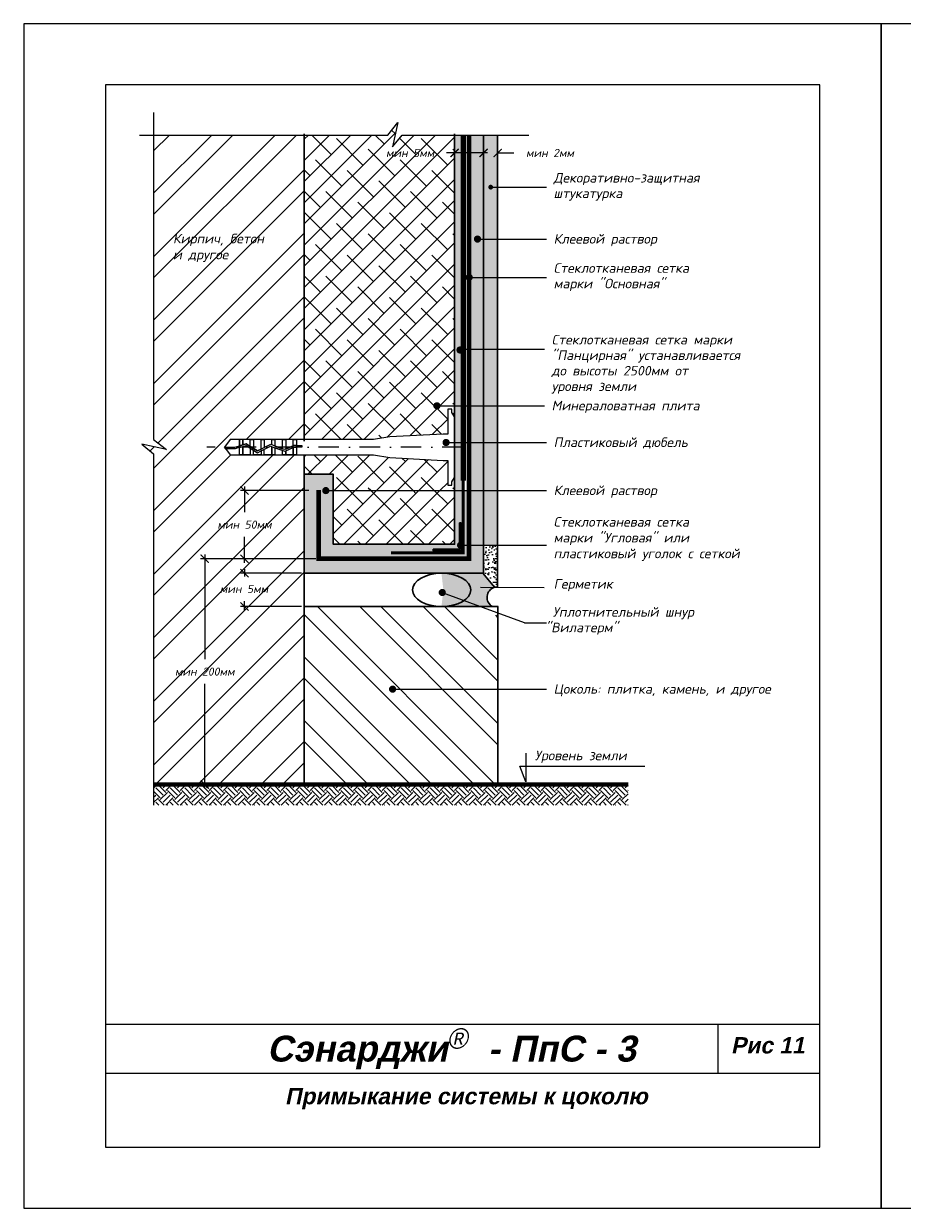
# Model space of a CAD drawing. Header units: inches. Extents: x 47 to 4151, y -1120 to 1902.
# Tile 53 of 93: x 47 to 262, y 1283 to 1573. Entities that reach past the tile are written whole.
import ezdxf

# ---------------------------------------------------------------- set-up
doc = ezdxf.new("R2010")
doc.units = ezdxf.units.IN
doc.header["$LTSCALE"] = 10
doc.header["$MEASUREMENT"] = 0
for name, pattern in [('DASHDOT', [1, 0.5, -0.25, 0, -0.25]), ('HIDDEN', [0.375, 0.25, -0.125]), ('HIDDENX2', [0.75, 0.5, -0.25])]:
    doc.linetypes.add(name, pattern=pattern)
doc.layers.add('dim', color=160, linetype='Continuous', lineweight=15)
doc.layers.add('Layer1', color=108, linetype='Continuous', lineweight=30)
for name, color, linetype in [('DUBEL', 142, 'Continuous'), ('hatch', 240, 'Continuous'), ('ndp', 242, 'Continuous'), ('ramka', 248, 'Continuous')]:
    doc.layers.add(name, color=color, linetype=linetype)
doc.layers.add('list', color=5, linetype='Continuous', plot=False)
doc.styles.add('ndp', font='ARIALBD.TTF', dxfattribs={"oblique": 12})
doc.styles.add('style2', font='romans.shx', dxfattribs={"oblique": 12})
doc.dimstyles.new('1', dxfattribs={"dimtxt": 2, "dimasz": 2, "dimexe": 1, "dimexo": 0.7, "dimgap": 2, "dimtad": 0, "dimtih": 1, "dimtoh": 1, "dimdec": 4, "dimzin": 0, "dimdsep": 46, "dimtxsty": 'style2', "dimblk": 'ARCHTICK', "dimcen": 1.5, "dimdle": 1, "dimadec": 0, "dimazin": 0, "dimtfac": 1, "dimtdec": 4, "dimtofl": 0, "dimtmove": 0, "dimatfit": 2, "dimldrblk": 'DOTSMALL', "dimfxl": 1, "dimtolj": 1, "dimtzin": 0, "dimarcsym": 0})
pattern_1 = [(0, (-1262.08182711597, 1006.79364458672), (0.21875, 0.4375), [0, -0.4375])]
pattern_2 = [(45, (-1262.08182711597, 1006.79364458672), (-2.592208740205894, 2.592208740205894), []), (135, (-1262.08182711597, 1006.79364458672), (-7.776626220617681, 2.592208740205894), [9.164841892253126, -5.498905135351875])]
pattern_3 = [(49.99999999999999, (-1262.08182711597, 1006.79364458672), (2.510410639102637, -0.2196324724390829), [0.2625, -2.8875]), (355, (-1262.08182711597, 1006.79364458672), (-0.4856296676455, 2.632672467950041), [0.21, -2.31]), (100.4514, (-1261.87262623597, 1006.77534189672), (2.024782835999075, 2.413038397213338), [0.223090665, -2.453997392]), (46.18420000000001, (-1262.08182711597, 1007.49364458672), (3.735343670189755, -0.5793165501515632), [0.39375, -4.33125]), (96.6356, (-1261.77054850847, 1007.44536801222), (3.271319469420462, 3.409412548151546), [0.3346360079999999, -3.680995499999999]), (351.1842, (-1262.08182711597, 1007.49364458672), (3.271316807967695, 3.409415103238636), [0.315, -3.465]), (21, (-1261.73182711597, 1007.31864458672), (2.089174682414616, -1.409166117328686), [0.2625, -2.8875]), (326.0000000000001, (-1261.73182711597, 1007.31864458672), (0.851603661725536, 2.538025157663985), [0.21, -2.31]), (71.4514, (-1261.55772930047, 1007.20121396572), (2.940779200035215, 1.128856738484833), [0.223090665, -2.453997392]), (37.50000000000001, (-1262.08182711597, 1006.79364458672), (0.04255949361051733, 1.16512848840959), [0, -2.282, 0, -2.345, 0, -2.31875]), (7.499999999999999, (-1262.08182711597, 1006.79364458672), (0.9207433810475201, 1.380440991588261), [0, -1.337, 0, -2.2295, 0, -0.8837499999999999]), (327.5, (-1262.86232711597, 1006.79364458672), (1.868378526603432, -0.0789420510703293), [0, -0.875, 0, -2.73, 0, -3.6225]), (317.5, (-1263.21232711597, 1006.79364458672), (2.041151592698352, 0.3503674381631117), [0, -1.1375, 0, -1.813, 0, -2.5725])]

# ---------------------------------------------------------------- blocks, each defined once
blk = doc.blocks.new('_ArchTick')
at = {"layer": 'DUBEL', "color": 0, "const_width": 0.15}
blk.add_lwpolyline([(-0.5, -0.5), (0.5, 0.5)], dxfattribs=at)
blk = doc.blocks.new('*D317')
at = {"layer": 'Defpoints', "color": 0}
for p in [(162.9053062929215, 1541.168929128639), (159.4498513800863, 1539.416833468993), (162.9053062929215, 1539.300026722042)]:
    blk.add_point(p, dxfattribs=at)
at = {"layer": 'dim', "color": 0, "lineweight": -2}
for p, q in [((159.4498513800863, 1541.168929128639), (157.4498513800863, 1541.168929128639)), ((159.4498513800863, 1540.116833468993), (159.4498513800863, 1542.168929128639)), ((162.9053062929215, 1540.000026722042), (162.9053062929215, 1542.168929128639)), ((162.9053062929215, 1541.168929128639), (166.9053062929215, 1541.168929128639))]:
    blk.add_line(p, q, dxfattribs=at)
at = {"layer": 'dim', "color": 0, "lineweight": -2, "xscale": 2, "yscale": 2, "zscale": 2}
blk.add_blockref('_ArchTick', (159.4498513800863, 1541.168929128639), dxfattribs=at)
at = {"layer": 'dim', "color": 0, "lineweight": -2, "xscale": 2, "yscale": 2, "zscale": 2, "rotation": 180}
blk.add_blockref('_ArchTick', (162.9053062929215, 1541.168929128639), dxfattribs=at)
at = {"layer": 'dim', "color": 0, "insert": (175.7249269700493, 1541.168929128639), "char_height": 2, "attachment_point": 5, "style": 'style2'}
blk.add_mtext('\\A1;{\\fRomanS|b0|i0|c204|p2;мин 2мм}', dxfattribs=at)
blk = doc.blocks.new('_DotSmall')
at = {"layer": 'DUBEL', "color": 0, "const_width": 0.5}
blk.add_lwpolyline([(-0.0625, 0, 1), (0.0625, 0, 1)], format="xyb", close=True, dxfattribs=at)
blk = doc.blocks.new('*D318')
at = {"layer": 'Defpoints', "color": 0}
for p in [(152.3512505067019, 1541.168929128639), (152.3512505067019, 1540.000231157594), (159.4498513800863, 1539.416833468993)]:
    blk.add_point(p, dxfattribs=at)
at = {"layer": 'dim', "color": 0, "lineweight": -2}
for p, q in [((152.3512505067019, 1541.168929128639), (150.3512505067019, 1541.168929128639)), ((152.3512505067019, 1540.700231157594), (152.3512505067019, 1542.168929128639)), ((160.4498513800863, 1541.168929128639), (152.3512505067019, 1541.168929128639)), ((159.4498513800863, 1540.116833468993), (159.4498513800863, 1542.168929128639))]:
    blk.add_line(p, q, dxfattribs=at)
at = {"layer": 'dim', "color": 0, "lineweight": -2, "xscale": 2, "yscale": 2, "zscale": 2, "rotation": 180}
blk.add_blockref('_ArchTick', (152.3512505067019, 1541.168929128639), dxfattribs=at)
at = {"layer": 'dim', "color": 0, "lineweight": -2, "xscale": 2, "yscale": 2, "zscale": 2}
blk.add_blockref('_ArchTick', (159.4498513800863, 1541.168929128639), dxfattribs=at)
at = {"layer": 'dim', "color": 0, "insert": (141.4745823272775, 1541.168929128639), "char_height": 2, "attachment_point": 5, "style": 'style2'}
blk.add_mtext('\\A1;{\\fRomanS|b0|i0|c204|p2;мин }5{\\fRomanS|b0|i0|c204|p2;мм}', dxfattribs=at)
blk = doc.blocks.new('*D319')
at = {"layer": 'Defpoints', "color": 0}
for p in [(100.9174828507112, 1458.526651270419), (117.3740143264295, 1458.526651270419), (119.0895331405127, 1441.8490595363)]:
    blk.add_point(p, dxfattribs=at)
at = {"layer": 'dim', "color": 0, "lineweight": -2}
for p, q in [((100.9174828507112, 1459.526651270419), (100.9174828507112, 1453.197053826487)), ((116.6740143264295, 1458.526651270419), (99.91748285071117, 1458.526651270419)), ((100.9174828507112, 1440.8490595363), (100.9174828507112, 1447.178656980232)), ((118.3895331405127, 1441.8490595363), (99.91748285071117, 1441.8490595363))]:
    blk.add_line(p, q, dxfattribs=at)
at = {"layer": 'dim', "color": 0, "lineweight": -2, "xscale": 2, "yscale": 2, "zscale": 2}
for p, rotation in [((100.9174828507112, 1458.526651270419), 90), ((100.9174828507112, 1441.8490595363), 270)]:
    blk.add_blockref('_ArchTick', p, dxfattribs=dict(at, rotation=rotation))
at = {"layer": 'dim', "color": 0, "insert": (100.9174828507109, 1450.18785540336), "char_height": 2, "attachment_point": 5, "style": 'style2'}
blk.add_mtext('\\A1;{\\fRomanS|b0|i0|c204|p2;мин 50мм}', dxfattribs=at)
blk = doc.blocks.new('*D320')
at = {"layer": 'Defpoints', "color": 0}
for p in [(100.9174828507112, 1438.299759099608), (115.6027327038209, 1438.299759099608), (115.5402327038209, 1430.12467261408)]:
    blk.add_point(p, dxfattribs=at)
at = {"layer": 'dim', "color": 0, "lineweight": -2}
for p, q in [((100.9174828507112, 1439.299759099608), (100.9174828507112, 1437.454930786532)), ((114.9027327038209, 1438.299759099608), (99.91748285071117, 1438.299759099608)), ((114.8402327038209, 1430.12467261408), (99.91748285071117, 1430.12467261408)), ((100.9174828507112, 1429.12467261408), (100.9174828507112, 1431.436533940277))]:
    blk.add_line(p, q, dxfattribs=at)
at = {"layer": 'dim', "color": 0, "lineweight": -2, "xscale": 2, "yscale": 2, "zscale": 2}
for p, rotation in [((100.9174828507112, 1438.299759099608), 90), ((100.9174828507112, 1430.12467261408), 270)]:
    blk.add_blockref('_ArchTick', p, dxfattribs=dict(at, rotation=rotation))
at = {"layer": 'dim', "color": 0, "insert": (100.7915459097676, 1434.445732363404), "char_height": 2, "attachment_point": 5, "style": 'style2'}
blk.add_mtext('\\A1;{\\fRomanS|b0|i0|c204|p2;мин 5мм}', dxfattribs=at)
blk = doc.blocks.new('*D321')
at = {"layer": 'Defpoints', "color": 0}
for p in [(91.1787242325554, 1441.8490595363), (109.153507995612, 1441.8490595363), (115.5402327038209, 1386.564470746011)]:
    blk.add_point(p, dxfattribs=at)
at = {"layer": 'dim', "color": 0, "lineweight": -2}
for p, q in [((108.453507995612, 1441.8490595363), (90.1787242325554, 1441.8490595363)), ((91.1787242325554, 1442.8490595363), (91.17872423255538, 1417.215963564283)), ((91.17872423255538, 1385.564470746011), (91.17872423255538, 1411.197566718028)), ((114.8402327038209, 1386.564470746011), (90.17872423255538, 1386.564470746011))]:
    blk.add_line(p, q, dxfattribs=at)
at = {"layer": 'dim', "color": 0, "lineweight": -2, "xscale": 2, "yscale": 2, "zscale": 2}
for p, rotation in [((91.1787242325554, 1441.8490595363), 90), ((91.17872423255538, 1386.564470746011), 270)]:
    blk.add_blockref('_ArchTick', p, dxfattribs=dict(at, rotation=rotation))
at = {"layer": 'dim', "color": 0, "insert": (91.17872423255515, 1414.206765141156), "char_height": 2, "attachment_point": 5, "style": 'style2'}
blk.add_mtext('\\A1;{\\fRomanS|b0|i0|c204|p2;мин 200мм}', dxfattribs=at)

msp = doc.modelspace()

# ---------------------------------------------------------------- hatches: boundary and pattern name
at = {"layer": 'dim'}
h = msp.add_hatch(dxfattribs=at)
h.set_pattern_fill('ANSI38', color=1, scale=29.32749405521, style=0)
h.set_pattern_definition(pattern_2)
h.paths.add_polyline_path([(152.3512505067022, 1545.555290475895), (139.54517326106, 1545.555290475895), (137.1731918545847, 1542.668951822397), (138.4853531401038, 1548.669964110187), (136.0306207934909, 1545.555290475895), (115.5402327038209, 1545.555290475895), (115.5402327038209, 1470.998610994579), (132.5454291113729, 1470.998610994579), (136.5080772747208, 1471.674167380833), (149.5645840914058, 1472.355512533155), (150.7006772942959, 1472.355512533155), (150.7006772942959, 1478.464177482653), (151.7215407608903, 1478.464177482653), (151.7215407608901, 1477.622547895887), (152.3512505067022, 1476.580377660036), (152.3512505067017, 1479.273217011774), (148.4773368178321, 1479.273217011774, -1), (147.5975119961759, 1479.273217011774, -1), (148.4773368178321, 1479.273217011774), (152.3512505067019, 1479.273217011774)])
h.paths.add_polyline_path([(134.0979141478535, 1542.678127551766), (148.8512505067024, 1542.678127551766), (148.8512505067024, 1539.659730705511), (134.0979141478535, 1539.659730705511)], flags=24)
h = msp.add_hatch(dxfattribs=at)
h.set_pattern_fill('DOTS', color=1, scale=7, style=0)
h.set_pattern_definition(pattern_1)
h.paths.add_polyline_path([(159.4498513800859, 1479.273217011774), (155.9005509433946, 1479.273217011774), (155.9005509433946, 1470.293242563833), (159.4498513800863, 1470.293242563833)])
h.paths.add_polyline_path([(154.4863911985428, 1479.273217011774), (152.3512505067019, 1479.273217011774), (152.3512505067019, 1470.293242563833), (154.4863911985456, 1470.293242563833)])
h.paths.add_polyline_path([(154.4863911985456, 1470.293242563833), (152.3512505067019, 1470.293242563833), (152.3512505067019, 1458.521526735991), (154.4863911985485, 1458.521526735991), (154.4863911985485, 1460.989009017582)])
h.paths.add_polyline_path([(159.4498513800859, 1470.293242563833), (155.9005509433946, 1470.293242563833), (155.9005509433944, 1458.521526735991), (159.4498513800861, 1458.521526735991)])
h.paths.add_polyline_path([(154.4863911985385, 1493.149861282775), (154.0783082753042, 1493.149861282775, -0.1276525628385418), (154.1338316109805, 1492.935926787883, -1), (153.2540067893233, 1492.935926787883, -0.7735959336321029), (154.0783082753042, 1493.149861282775), (154.4863911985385, 1493.149861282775), (154.4863911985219, 1545.555290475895), (152.3512505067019, 1545.555290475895), (152.3512505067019, 1545.060168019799), (152.3512505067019, 1479.273217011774), (154.4863911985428, 1479.273217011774)])
h.paths.add_polyline_path([(159.4498513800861, 1493.149861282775), (155.9005509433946, 1493.149861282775), (155.9005509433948, 1479.273217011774), (159.4498513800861, 1479.273217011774)])
h.paths.add_polyline_path([(159.4498513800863, 1545.555290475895), (155.9005509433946, 1545.555290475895), (155.9005509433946, 1493.149861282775), (159.4498513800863, 1493.149861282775)])
h = msp.add_hatch(dxfattribs=at)
h.set_pattern_fill('AR-CONC', color=1, scale=0.35, style=0)
h.set_pattern_definition(pattern_3)
h.paths.add_polyline_path([(162.9053062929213, 1545.555290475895), (159.4498513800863, 1545.555290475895), (159.4498513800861, 1520.089080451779), (162.9053062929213, 1520.089080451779), (162.9053062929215, 1532.805296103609), (161.5187060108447, 1532.805296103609, -1), (160.9321561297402, 1532.805296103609, -1), (161.5187060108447, 1532.805296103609), (162.9053062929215, 1532.805296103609)])
h.paths.add_polyline_path([(162.9053062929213, 1520.089080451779), (159.4498513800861, 1520.089080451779), (159.4498513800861, 1510.706911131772), (162.9053062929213, 1510.706911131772)])
h.paths.add_polyline_path([(162.9053062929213, 1510.706911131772), (159.4498513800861, 1510.706911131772), (159.4498513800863, 1493.149861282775), (162.9053062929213, 1493.149861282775)])
h.paths.add_polyline_path([(162.9053062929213, 1493.149861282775), (159.4498513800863, 1493.149861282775), (159.4498513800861, 1479.273217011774), (162.9053062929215, 1479.273217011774)])
h.paths.add_polyline_path([(162.9053062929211, 1479.273217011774), (159.4498513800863, 1479.273217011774), (159.4498513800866, 1470.293242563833), (162.9053062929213, 1470.293242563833)])
h.paths.add_polyline_path([(162.9053062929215, 1470.293242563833), (159.4498513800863, 1470.293242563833), (159.4498513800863, 1458.521526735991), (162.9053062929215, 1458.521526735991)])
h.paths.add_polyline_path([(162.9053062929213, 1458.521526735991), (159.4498513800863, 1458.521526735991), (159.4498513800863, 1445.141669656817), (162.9053062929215, 1445.141669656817)])
h = msp.add_hatch(dxfattribs=at)
h.set_pattern_fill('ANSI38', color=1, scale=29.32749405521, style=0)
h.set_pattern_definition(pattern_2)
h.paths.add_polyline_path([(150.7006772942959, 1465.916012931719), (149.5645840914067, 1465.916012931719), (136.5080772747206, 1466.597358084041), (132.5454291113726, 1467.272914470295), (115.5402327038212, 1467.272914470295), (115.5402327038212, 1462.512131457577), (122.6388335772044, 1462.524886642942), (122.6388335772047, 1458.521526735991), (152.3512505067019, 1458.521526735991), (152.3512505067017, 1461.691147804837), (151.7215407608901, 1460.648977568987), (151.7215407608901, 1459.807347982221), (150.7006772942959, 1459.807347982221)])
h = msp.add_hatch(dxfattribs=at)
h.set_pattern_fill('DOTS', color=1, scale=7, style=0)
h.set_pattern_definition(pattern_1)
h.paths.add_polyline_path([(122.6388335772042, 1462.524886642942), (115.5402327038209, 1462.512131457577), (115.5402327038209, 1438.299759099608), (159.4498513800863, 1438.299759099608), (159.4498513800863, 1458.521526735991), (152.3512505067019, 1458.521526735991), (152.3512505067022, 1445.398359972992), (122.6388335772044, 1445.398359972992), (122.6388335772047, 1458.521526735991), (121.2793739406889, 1458.521526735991, -1), (120.3995491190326, 1458.521526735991, -1), (121.2793739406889, 1458.521526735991), (122.6388335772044, 1458.521526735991)])
h = msp.add_hatch(dxfattribs=at)
h.set_pattern_fill('ANSI38', color=1, scale=29.32749405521, style=0)
h.set_pattern_definition(pattern_2)
h.paths.add_polyline_path([(152.3512505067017, 1458.521526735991), (122.6388335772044, 1458.521526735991), (122.6388335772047, 1445.398359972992), (152.3512505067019, 1445.398359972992)])
h = msp.add_hatch(dxfattribs=at)
h.set_pattern_fill('AR-CONC', color=1, scale=0.35, style=0)
h.set_pattern_definition(pattern_3)
h.paths.add_polyline_path([(162.9053062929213, 1445.141669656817), (159.4498513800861, 1445.141669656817), (159.4498513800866, 1438.299759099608), (159.2637153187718, 1438.299759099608), (161.3926092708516, 1435.742051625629), (162.9053062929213, 1436.247045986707), (162.9053062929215, 1438.299759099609)])
h.paths.add_polyline_path([(162.9053062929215, 1436.247045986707), (161.3926092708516, 1435.742051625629), (162.1398444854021, 1434.844304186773), (162.9053062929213, 1434.844304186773)])
h = msp.add_hatch(dxfattribs=at)
h.set_pattern_fill('ANSI32', color=1, scale=29.32749405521, angle=270, style=0)
h.set_pattern_definition([(315, (-1262.08182711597, 1006.79364458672), (7.776626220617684, 7.776626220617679), []), (315, (-1262.08182711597, 1001.609227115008), (7.776626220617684, 7.776626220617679), [])])
h.paths.add_polyline_path([(162.98167984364, 1427.850546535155), (154.355838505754, 1430.12467261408), (115.5402327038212, 1430.12467261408), (115.5402327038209, 1386.564470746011), (162.9816798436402, 1386.564470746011), (162.9816798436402, 1409.910404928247), (137.6251976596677, 1409.910404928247, -1), (136.7453728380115, 1409.910404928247, -1), (137.6251976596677, 1409.910404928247), (162.9816798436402, 1409.910404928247)])
at = {"layer": 'hatch'}
h = msp.add_hatch(dxfattribs=at)
h.set_pattern_fill('ANSI32', color=256, scale=29.32749405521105, style=0)
h.set_pattern_definition([(45, (-2718.514248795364, 2233.608531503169), (-7.77662622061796, 7.776626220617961), []), (45, (-2713.329831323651, 2233.608531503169), (-7.77662622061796, 7.776626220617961), [])])
h.paths.add_polyline_path([(115.5402327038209, 1545.555290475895), (78.6746394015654, 1545.555290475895), (78.6746394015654, 1471.031022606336), (81.78931303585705, 1468.576290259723), (75.78830074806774, 1469.888451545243), (78.6746394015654, 1467.516470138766), (78.6746394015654, 1386.564470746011), (115.5402327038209, 1386.564470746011), (115.5402327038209, 1416.996212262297, -0.4142135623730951), (115.1003202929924, 1417.436124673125, -0.4142135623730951), (115.5402327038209, 1417.876037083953), (115.5402327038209, 1467.272914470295), (113.6338045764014, 1467.272914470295), (112.8545815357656, 1467.272914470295), (110.2273559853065, 1467.272914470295), (107.6001304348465, 1467.272914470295), (105.7521279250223, 1467.272914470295), (103.1249023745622, 1467.272914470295), (99.71845378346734, 1467.272914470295), (97.39170305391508, 1467.272914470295), (96.04899644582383, 1469.135762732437), (97.39170305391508, 1470.998610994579), (99.71845378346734, 1470.998610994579), (100.4976768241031, 1470.998610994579), (103.1249023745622, 1470.998610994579), (105.7521279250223, 1470.998610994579), (108.3793534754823, 1470.998610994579), (111.0065790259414, 1470.998610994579), (113.6338045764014, 1470.998610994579), (115.5402327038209, 1470.998610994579)])
h.paths.add_polyline_path([(92.63465586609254, 1453.222225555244), (109.2003098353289, 1453.222225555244), (109.2003098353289, 1450.203828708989), (92.63465586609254, 1450.203828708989)], flags=24)
h.paths.add_polyline_path([(93.59786217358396, 1435.721414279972), (108.2371035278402, 1435.721414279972), (108.2371035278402, 1432.703017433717), (93.59786217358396, 1432.703017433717)], flags=24)
h.paths.add_polyline_path([(81.93269094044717, 1415.715963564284), (100.4247575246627, 1415.715963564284), (100.4247575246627, 1412.697566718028), (81.93269094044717, 1412.697566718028)], flags=24)
h.paths.add_polyline_path([(82.96682502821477, 1513.884003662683), (100.004702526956, 1513.634653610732), (100.752752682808, 1517.153952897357), (83.71487518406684, 1517.403302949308)], flags=24)
h.paths.add_polyline_path([(82.72975005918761, 1517.646184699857), (111.554487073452, 1517.313717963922), (112.5518872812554, 1522.006117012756), (83.72715026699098, 1522.338583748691)], flags=24)
h = msp.add_hatch(color=256, dxfattribs=at)
edge = h.paths.add_edge_path()
edge.add_arc((162.9043647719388, 1432.379064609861), 2.580436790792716, 107.1846646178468, 240.8853025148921, ccw=False)
edge.add_line((162.1419686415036, 1434.844304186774), (159.2784306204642, 1438.299759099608))
edge.add_line((159.2784306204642, 1438.299759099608), (150.0900095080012, 1438.299759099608))
edge.add_ellipse((149.149315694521, 1434.212215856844), major_axis=(-7.140105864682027, 0), ratio=0.5724765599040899, start_angle=90, end_angle=270, ccw=False)
edge.add_line((150.0900095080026, 1430.12467261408), (161.6488287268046, 1430.12467261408))
h = msp.add_hatch(dxfattribs=at)
h.set_pattern_fill('EARTH', color=256, scale=10, angle=45, style=0)
h.set_pattern_definition([(45, (-2718.514248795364, 2233.608531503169), (2.220446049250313e-16, 3.535533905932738), [2.5, -2.5]), (45, (-2719.177161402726, 2234.271444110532), (2.220446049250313e-16, 3.535533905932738), [2.5, -2.5]), (45, (-2719.840074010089, 2234.934356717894), (2.220446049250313e-16, 3.535533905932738), [2.5, -2.5]), (135, (-2719.840074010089, 2235.376298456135), (-3.535533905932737, 4.440892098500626e-16), [2.5, -2.5]), (135, (-2719.177161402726, 2236.039211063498), (-3.535533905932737, 4.440892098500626e-16), [2.5, -2.5]), (135, (-2718.514248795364, 2236.702123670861), (-3.535533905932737, 4.440892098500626e-16), [2.5, -2.5])])
h.paths.add_polyline_path([(194.8742030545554, 1386.564470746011), (78.6746394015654, 1386.564470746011), (78.67463940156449, 1381.48669332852), (194.8742030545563, 1381.48669332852)])
at = {"layer": 'Layer1'}
msp.add_hatch(color=256, dxfattribs=at).paths.add_polyline_path([(153.9824866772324, 1450.60553693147), (153.5746776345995, 1450.60553693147), (153.5746776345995, 1444.174932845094), (147.1440735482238, 1444.174932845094), (147.1440735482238, 1443.767123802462), (153.9824866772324, 1443.767123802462)])

# ---------------------------------------------------------------- linework, layer by layer
at = {"layer": 'DUBEL', "linetype": 'DASHDOT'}
msp.add_line((154.3040480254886, 1469.135762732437), (91.73644842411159, 1469.135762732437), dxfattribs=at)
at = {"layer": 'DUBEL', "linetype": 'HIDDEN', "const_width": 1.173099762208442}
msp.add_lwpolyline([(119.0895331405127, 1458.693244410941), (119.0895331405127, 1441.8490595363), (155.9005509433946, 1441.8490595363), (155.9005509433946, 1545.555290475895)], dxfattribs=at)
at = {"layer": 'DUBEL'}
msp.add_lwpolyline([(149.5645840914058, 1465.916012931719), (150.7006772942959, 1465.916012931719), (150.7006772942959, 1459.807347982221), (151.7215407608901, 1459.807347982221), (151.7215407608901, 1460.648977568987), (152.3512505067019, 1461.691147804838), (152.3512505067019, 1476.580377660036), (151.7215407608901, 1477.622547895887), (151.7215407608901, 1478.464177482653), (150.7006772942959, 1478.464177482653), (150.7006772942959, 1472.355512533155), (149.5645840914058, 1472.355512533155), (136.5080772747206, 1471.674167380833), (132.5454291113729, 1470.998610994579), (113.6338045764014, 1470.998610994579), (113.6338045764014, 1469.55064302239), (114.9242062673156, 1469.55064302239), (114.9242062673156, 1469.15521232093), (113.6338045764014, 1469.15521232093), (113.6338045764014, 1469.55064302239), (113.6338045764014, 1467.272914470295), (112.8545815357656, 1467.272914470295), (112.8545815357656, 1469.076062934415), (113.0311772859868, 1469.15521232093), (113.6338045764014, 1469.135762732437), (113.6338045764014, 1469.55064302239), (112.9466146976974, 1469.55064302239), (112.8545815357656, 1469.509394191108), (112.8545815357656, 1470.998610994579), (113.6338045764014, 1470.998610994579), (111.0065790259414, 1470.998610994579), (111.0065790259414, 1468.681128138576), (112.8545815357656, 1469.509394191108), (110.7430338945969, 1468.563008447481), (110.2273559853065, 1468.752072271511), (110.2273559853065, 1470.998610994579), (111.0065790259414, 1470.998610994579), (108.3793534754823, 1470.998610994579), (108.3793534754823, 1469.429608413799), (110.2273559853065, 1468.752072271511), (107.6001304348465, 1469.715296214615), (107.6001304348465, 1470.998610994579), (108.3793534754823, 1470.998610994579), (105.7521279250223, 1470.998610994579), (105.7521279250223, 1469.135762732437), (107.2754378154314, 1469.834338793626), (104.9729048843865, 1468.668181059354), (104.9729048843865, 1470.998610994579), (105.7521279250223, 1470.998610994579), (103.1249023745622, 1470.998610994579), (103.1249023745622, 1469.135762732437), (103.1249023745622, 1468.863838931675), (104.1297468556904, 1468.241149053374), (104.9729048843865, 1468.668181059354), (104.1297468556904, 1468.241149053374), (102.3456793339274, 1469.346713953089), (102.3456793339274, 1470.998610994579), (103.1249023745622, 1470.998610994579), (100.4976768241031, 1470.998610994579), (100.4976768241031, 1469.711534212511), (101.3503354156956, 1469.963516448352), (102.3456793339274, 1469.346713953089), (101.3503354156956, 1469.963516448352), (100.4976768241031, 1469.711534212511), (100.4976768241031, 1470.998610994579), (99.71845378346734, 1470.998610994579), (99.71845378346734, 1469.481254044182), (100.4976768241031, 1469.711534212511), (99.71845378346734, 1469.481254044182), (99.71845378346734, 1470.998610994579), (97.39170305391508, 1470.998610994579), (96.04899644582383, 1469.135762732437), (98.54937877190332, 1469.135762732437), (99.71845378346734, 1469.481254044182), (99.71845378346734, 1469.135762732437), (98.60658576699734, 1468.740332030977), (96.3340155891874, 1468.740332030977), (96.04899644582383, 1469.135762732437), (97.39170305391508, 1467.272914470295), (99.71845378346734, 1467.272914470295), (99.71845378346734, 1469.068917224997), (100.4976768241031, 1469.299197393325), (100.4976768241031, 1467.272914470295), (100.4976768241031, 1469.135762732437), (100.4976768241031, 1469.299197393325), (101.2925740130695, 1469.534109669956), (102.3456793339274, 1468.881513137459), (102.3456793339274, 1467.272914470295), (99.71845378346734, 1467.272914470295), (103.1249023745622, 1467.272914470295), (103.1249023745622, 1468.398638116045), (102.3456793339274, 1468.881513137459), (104.110259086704, 1467.788024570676), (104.9729048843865, 1468.224926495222), (104.9729048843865, 1467.272914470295), (103.1249023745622, 1467.272914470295), (105.7521279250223, 1467.272914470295), (105.7521279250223, 1468.619577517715), (104.9729048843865, 1468.224926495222), (107.3007326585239, 1469.403895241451), (108.3793534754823, 1469.008438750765), (108.3793534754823, 1467.272914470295), (105.7521279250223, 1467.272914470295), (107.6001304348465, 1467.272914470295), (107.6001304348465, 1469.135762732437), (107.6001304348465, 1469.294126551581), (107.6001304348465, 1467.272914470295), (110.2273559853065, 1467.272914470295), (110.2273559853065, 1468.330902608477), (108.3793534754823, 1469.008438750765), (110.7579592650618, 1468.136366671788), (111.0065790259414, 1468.247796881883), (111.0065790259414, 1467.272914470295), (111.0065790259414, 1468.247796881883), (112.8545815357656, 1469.076062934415), (112.8545815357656, 1467.272914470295), (110.2273559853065, 1467.272914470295), (113.6338045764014, 1467.272914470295), (132.5454291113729, 1467.272914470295), (136.5080772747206, 1466.597358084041), (149.5645840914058, 1465.916012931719)], close=True, dxfattribs=at)
at = {"layer": 'hatch'}
for points in [[(75.20337590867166, 1545.555290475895), (136.0306207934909, 1545.555290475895), (138.4853531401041, 1548.669964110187), (137.1731918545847, 1542.668951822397), (139.54517326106, 1545.555290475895), (170.5733411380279, 1545.555290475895)], [(78.6746394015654, 1551.105710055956), (78.6746394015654, 1471.031022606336), (81.78931303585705, 1468.576290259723), (75.78830074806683, 1469.888451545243), (78.6746394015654, 1467.516470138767), (78.6746394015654, 1381.48669332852)]]:
    msp.add_lwpolyline(points, dxfattribs=at)
at = {"layer": 'hatch', "const_width": 1}
msp.add_lwpolyline([(78.6746394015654, 1386.564470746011), (194.8742030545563, 1386.564470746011)], dxfattribs=at)
at = {"layer": 'Layer1'}
for p, q in [((115.5402327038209, 1545.866426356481), (115.5402327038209, 1470.621843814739)), ((152.3512505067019, 1472.552988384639), (152.3512505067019, 1545.866426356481)), ((115.5402327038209, 1467.272914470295), (115.5402327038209, 1386.564470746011)), ((115.5402327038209, 1430.12467261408), (163.0560212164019, 1430.12467261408)), ((162.9816798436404, 1430.178065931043), (162.9816798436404, 1386.564470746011))]:
    msp.add_line(p, q, dxfattribs=at)
at = {"layer": 'Layer1', "linetype": 'HIDDENX2', "const_width": 1.3}
msp.add_lwpolyline([(154.4863911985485, 1460.989009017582), (154.4863911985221, 1545.555290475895)], dxfattribs=at)
at = {"layer": 'Layer1'}
for points in [[(115.392933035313, 1438.299759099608), (159.4498513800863, 1438.299759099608), (159.4498513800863, 1545.555290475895)], [(162.9053062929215, 1438.299759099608), (162.9053062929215, 1438.299759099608), (162.9053062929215, 1545.555290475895)], [(162.9053062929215, 1438.299759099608), (162.9053062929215, 1438.299759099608), (162.9053062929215, 1481.859960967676)], [(122.6388335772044, 1462.524886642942), (122.6388335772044, 1445.398359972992), (152.3512505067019, 1445.398359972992), (152.3512505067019, 1472.552988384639)], [(122.6388335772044, 1462.524886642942), (122.6388335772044, 1462.524886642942), (115.4726841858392, 1462.51201008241)], [(162.1398444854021, 1434.844304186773), (162.1398444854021, 1434.844304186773), (159.2637153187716, 1438.299759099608)], [(162.9053062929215, 1438.299759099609), (162.9053062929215, 1434.844304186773), (162.0538857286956, 1434.844304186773)]]:
    msp.add_lwpolyline(points, dxfattribs=at)
at = {"layer": 'Layer1', "linetype": 'HIDDEN'}
msp.add_lwpolyline([(154.4863911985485, 1460.989009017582, 0.75, 0.75, 0), (154.4863911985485, 1443.263219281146, 0.75, 0.75, 0), (136.7606014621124, 1443.263219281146, 0.75, 0.75, 0)], format="xyseb", dxfattribs=at)
at = {"layer": 'Layer1'}
msp.add_lwpolyline([(153.9824866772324, 1450.60553693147), (153.5746776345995, 1450.60553693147), (153.5746776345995, 1444.174932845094), (147.1440735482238, 1444.174932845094), (147.1440735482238, 1443.767123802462), (153.9824866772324, 1443.767123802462)], close=True, dxfattribs=at)
at = {"layer": 'Layer1', "const_width": 0.8798248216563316}
msp.add_lwpolyline([(153.4065663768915, 1445.141669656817, 1), (154.2863911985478, 1445.141669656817, 1)], format="xyb", close=True, dxfattribs=at)
at = {"layer": 'Layer1'}
msp.add_arc((162.9022406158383, 1432.379064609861), 2.580436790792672, 107.1846646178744, 240.8853025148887, dxfattribs=at)
msp.add_ellipse((149.1966720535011, 1434.212215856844), major_axis=(-7.140105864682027, 0), ratio=0.5724765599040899, dxfattribs=at)
at = {"layer": 'list'}
for points in [[(46.8465621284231, 1282.818886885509), (256.8465621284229, 1282.818886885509), (256.8465621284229, 1572.818886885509), (46.8465621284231, 1572.818886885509)], [(256.8465621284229, 1282.818886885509), (466.8465621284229, 1282.818886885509), (466.8465621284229, 1572.818886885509), (256.8465621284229, 1572.818886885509)]]:
    msp.add_lwpolyline(points, close=True, dxfattribs=at)
at = {"layer": 'ndp'}
for p, q in [((161.2254310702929, 1532.805296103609), (174.8604108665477, 1532.805296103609)), ((157.9818780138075, 1520.089080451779), (174.8604108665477, 1520.089080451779)), ((155.9323512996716, 1510.706911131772), (174.8604108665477, 1510.706911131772)), ((154.0783082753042, 1493.149861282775), (174.3797378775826, 1493.149861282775)), ((148.0221996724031, 1479.273217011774), (174.3656696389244, 1479.273217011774)), ((150.2964026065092, 1470.293242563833), (174.8604108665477, 1470.293242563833)), ((120.8394615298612, 1458.521526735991), (174.8604108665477, 1458.521526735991)), ((154.2863911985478, 1445.141669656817), (174.8604108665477, 1445.141669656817)), ((169.507149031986, 1426.130164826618), (149.4384734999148, 1433.506614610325)), ((158.6897792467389, 1434.839746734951), (174.2903723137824, 1434.778094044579)), ((169.507149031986, 1426.130164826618), (174.8604108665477, 1426.130164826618)), ((137.6251976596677, 1409.910404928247), (174.8604108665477, 1409.910404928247)), ((169.8089880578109, 1394.274664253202), (169.8089880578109, 1387.24325488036)), ((169.8089880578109, 1387.24325488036), (168.3848645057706, 1391.084751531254)), ((168.3848645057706, 1391.084751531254), (198.9728834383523, 1391.084751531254))]:
    msp.add_line(p, q, dxfattribs=at)
for points, const_width in [([(160.9321561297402, 1532.805296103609, 1), (161.5187060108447, 1532.805296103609, 1)], 0.586549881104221), ([(157.5419656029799, 1520.089080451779, 1), (158.4217904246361, 1520.089080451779, 1)], 0.8798248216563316), ([(155.492438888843, 1510.706911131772, 1), (156.3722637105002, 1510.706911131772, 1)], 0.8798248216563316), ([(153.2540067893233, 1492.935926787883, 1), (154.1338316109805, 1492.935926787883, 1)], 0.8798248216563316), ([(147.5975119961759, 1479.273217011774, 1), (148.4773368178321, 1479.273217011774, 1)], 0.8798248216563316), ([(149.8564901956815, 1470.293242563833, 1), (150.7363150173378, 1470.293242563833, 1)], 0.8798248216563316), ([(120.3995491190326, 1458.521526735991, 1), (121.2793739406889, 1458.521526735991, 1)], 0.8798248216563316), ([(148.905166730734, 1433.570336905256, 1), (149.7849915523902, 1433.570336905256, 1)], 0.8798248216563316), ([(136.7453728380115, 1409.910404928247, 1), (137.6251976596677, 1409.910404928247, 1)], 0.8798248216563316)]:
    msp.add_lwpolyline(points, format="xyb", close=True, dxfattribs=dict(at, const_width=const_width))
at = {"layer": 'ramka'}
for p, q in [((241.8465621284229, 1327.818886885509), (66.8465621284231, 1327.818886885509)), ((216.8465621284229, 1327.818886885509), (216.8465621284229, 1315.818886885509)), ((241.8465621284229, 1315.818886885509), (66.8465621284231, 1315.818886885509))]:
    msp.add_line(p, q, dxfattribs=at)
msp.add_lwpolyline([(66.8465621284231, 1297.818886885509), (241.8465621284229, 1297.818886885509), (241.8465621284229, 1557.818886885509), (66.8465621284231, 1557.818886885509)], close=True, dxfattribs=at)

# ---------------------------------------------------------------- texts
at = {"layer": 'ndp', "oblique": 12}
for s, height, style, p in [('Декоративно-защитная', 2.346199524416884, 'style2', (176.6132439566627, 1533.929301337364)), ('штукатурка', 2.346199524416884, 'style2', (176.6132439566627, 1530.130692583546)), ('Кирпич, бетон', 2.346199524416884, 'style2', (83.3973881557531, 1519.044084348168)), ('Клеевой раствор', 2.346199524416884, 'style2', (176.6132439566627, 1518.976063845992)), ('и другое', 2.346199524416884, 'style2', (83.3973881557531, 1515.127945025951)), ('Стеклотканевая сетка', 2.346199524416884, 'style2', (176.6132439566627, 1511.830916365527)), ('марки "Основная"', 2.346199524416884, 'style2', (176.6132439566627, 1508.032307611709)), ('Стеклотканевая сетка марки', 2.346199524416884, 'style2', (176.1325709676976, 1494.2920062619)), ('"Панцирная" устанавливается', 2.346199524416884, 'style2', (176.1325709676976, 1490.493397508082)), ('до высоты 2500мм от ', 2.346199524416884, 'style2', (176.1325709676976, 1486.694788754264)), ('уровня земли', 2.346199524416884, 'style2', (176.1325709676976, 1482.896180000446)), ('Минераловатная плита', 2.346199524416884, 'style2', (176.1185027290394, 1478.160200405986)), ('Пластиковый дюбель', 2.346199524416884, 'style2', (176.6132439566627, 1469.180225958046)), ('Клеевой раствор', 2.346199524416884, 'style2', (176.6132439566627, 1457.408510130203)), ('Стеклотканевая сетка', 2.346199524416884, 'style2', (176.6132439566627, 1449.690719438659)), ('марки "Угловая" или', 2.346199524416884, 'style2', (176.6132439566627, 1445.821867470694)), ('пластиковый уголок с сеткой', 2.346199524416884, 'style2', (176.6132439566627, 1441.953015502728)), ('Герметик', 2.346199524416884, 'style2', (176.6132439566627, 1434.521646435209)), ('Уплотнительный шнур', 2.346199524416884, 'style2', (176.4218169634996, 1427.642740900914)), (' "Вилатерм"', 2.346199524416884, 'style2', (173.067647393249, 1423.844132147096)), ('Цоколь: плитка, камень, и другое', 2.346199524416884, 'style2', (176.6132439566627, 1408.797388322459)), ('Уровень земли', 2.346199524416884, 'style2', (172.0166793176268, 1392.504440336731)), ('Сэнарджи    - ПпС - 3', 6.33260053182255, 'ndp', (106.4232316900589, 1318.743224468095)), ('Рис 11', 4, 'ndp', (220.0499421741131, 1320.720938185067)), ('Примыкание системы к цоколю', 4, 'ndp', (110.8276629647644, 1308.281303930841))]:
    msp.add_text(s, height=height, dxfattribs=dict(at, style=style)).set_placement(p)
at = {"layer": 'ndp', "insert": (150.4860348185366, 1326.882309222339), "char_height": 5, "attachment_point": 1, "style": 'style2'}
msp.add_mtext('{\\fCentury Gothic|b0|i0|c204|p32;®}', dxfattribs=at)

# ---------------------------------------------------------------- dimensions: what is measured, and where the dimension line sits
at = {"layer": 'dim'}
for base, p2, text, picture, middle in [((152.3512505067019, 1541.168929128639), (152.3512505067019, 1540.000231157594), '{\\fRomanS|b0|i0|c204|p2;мин }5{\\fRomanS|b0|i0|c204|p2;мм}', '*D318', (141.4745823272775, 1541.168929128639)), ((162.9053062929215, 1541.168929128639), (162.9053062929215, 1539.300026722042), '{\\fRomanS|b0|i0|c204|p2;мин 2мм}', '*D317', (175.7249269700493, 1541.168929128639))]:
    dim = msp.add_linear_dim(base=base, p1=(159.4498513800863, 1539.416833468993), p2=p2, text=text, dimstyle='1', dxfattribs=at)
    dim.commit()
    dim.dimension.update_dxf_attribs({"geometry": picture, "text_midpoint": middle})
for base, p1, p2, text, picture, middle in [((100.9174828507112, 1458.526651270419), (119.0895331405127, 1441.8490595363), (117.3740143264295, 1458.526651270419), '{\\fRomanS|b0|i0|c204|p2;мин 50мм}', '*D319', (100.9174828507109, 1450.18785540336)), ((91.1787242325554, 1441.8490595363), (115.5402327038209, 1386.564470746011), (109.153507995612, 1441.8490595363), '{\\fRomanS|b0|i0|c204|p2;мин 200мм}', '*D321', (91.17872423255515, 1414.206765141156))]:
    dim = msp.add_linear_dim(base=base, p1=p1, p2=p2, angle=90, text=text, dimstyle='1', dxfattribs=at)
    dim.commit()
    dim.dimension.update_dxf_attribs({"geometry": picture, "text_midpoint": middle})
dim = msp.add_linear_dim(base=(100.9174828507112, 1438.299759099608), p1=(115.5402327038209, 1430.12467261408), p2=(115.6027327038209, 1438.299759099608), angle=90, text='{\\fRomanS|b0|i0|c204|p2;мин 5мм}', dimstyle='1', override={"dimtmove": 2}, dxfattribs=at)
dim.commit()
dim.dimension.update_dxf_attribs({"geometry": '*D320', "text_midpoint": (100.7915459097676, 1434.445732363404), "dimtype": 160})

doc.saveas('drawing.dxf')
